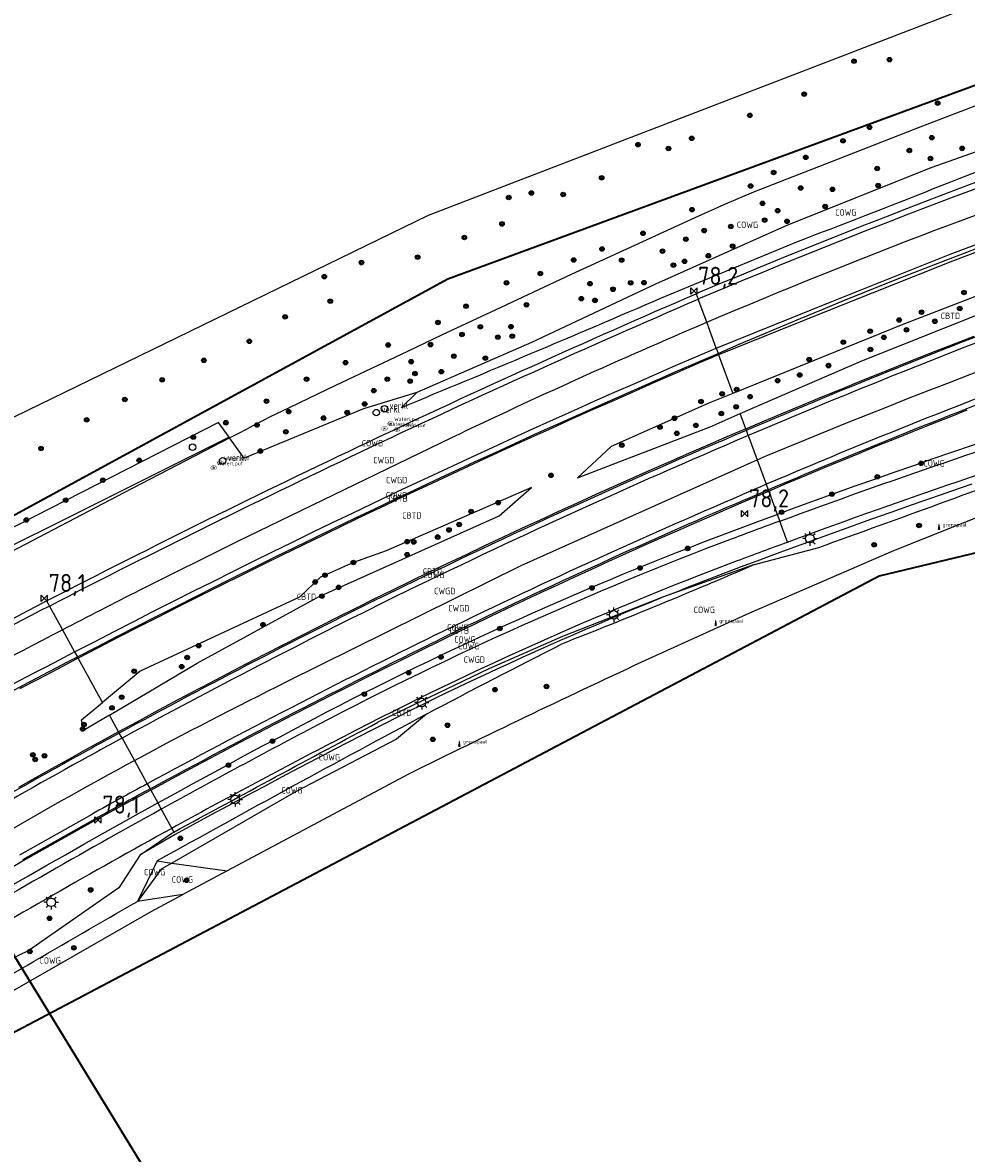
# Model space of a CAD drawing. Extents: x 143041 to 144480, y 457187 to 457942.
# Tile 3 of 20: x 143134 to 143265, y 457375 to 457532. Entities that reach past the tile are written whole.
import ezdxf
from ezdxf.enums import TextEntityAlignment as Align

# ---------------------------------------------------------------- set-up
doc = ezdxf.new("R2010")
doc.units = 0
doc.header["$LTSCALE"] = 4
doc.linetypes.add('STIPPELGROF', pattern=[0.75, 0.5, -0.25])
doc.layers.get('0').update_dxf_attribs({"linetype": 'CONTINUOUS'})
for name, color, linetype in [('CBTD', 7, 'CONTINUOUS'), ('COWG', 7, 'CONTINUOUS'), ('CWGD', 7, 'CONTINUOUS'), ('G_BTD', 3, 'CONTINUOUS'), ('G_OWG', 6, 'CONTINUOUS'), ('G_WGD', 7, 'CONTINUOUS'), ('PPALHM', 10, 'CONTINUOUS'), ('PVGO', 102, 'CONTINUOUS')]:
    doc.layers.add(name, color=color, linetype=linetype)
doc.layers.add('meetgrens', color=10, linetype='STIPPELGROF', lineweight=35)
doc.layers.add('profiel lijnen om te meten', color=6, linetype='CONTINUOUS', lineweight=35)
for name, color, linetype, true_color in [('PBRD', 7, 'CONTINUOUS', 0xbd2877), ('PPAL', 7, 'CONTINUOUS', 0xbd2877), ('PPUT', 7, 'CONTINUOUS', 0xbd2877)]:
    doc.layers.add(name, color=color, linetype=linetype, true_color=true_color)
doc.styles.add('ISO', font='ISO')
doc.styles.get("Standard").update_dxf_attribs({"font": 'ISO'})

# ---------------------------------------------------------------- blocks, each defined once
blk = doc.blocks.new('lichtmast')
at = {"color": 0}
for p, q in [((-0.6, 0), (-1, 0)), ((-0.71, 0.71), (-0.42, 0.42)), ((0, 0.6), (0, 1)), ((0.42, 0.42), (0.71, 0.71)), ((0.6, 0), (1, 0)), ((-0.42, -0.42), (-0.71, -0.71)), ((0, -0.6), (0, -1)), ((0.42, -0.42), (0.71, -0.71))]:
    blk.add_line(p, q, dxfattribs=at)
blk.add_circle((0, 0), 0.6, dxfattribs=at)
blk = doc.blocks.new('grensmarkering')
at = {"linetype": 'ByBlock', "lineweight": -2}
h = blk.add_hatch(color=0, dxfattribs=at)
h.dxf.hatch_style = 1
h.paths.add_polyline_path([(0.09, 0.55, 0.219912), (0.05, 0.61, -0.457379), (0.04, 0.66, 2.245674), (-0.04, 0.66, -0.457379), (-0.05, 0.61, 0.219912), (-0.09, 0.55), (-0.15, 0.04), (-0.18, 0.04), (-0.18, 0.01, 0.018367), (-0.1, 0, -0.954633), (0.1, 0, 0.018367), (0.18, 0.01), (0.18, 0.04), (0.15, 0.04)])
at = {"linetype": 'ByBlock', "lineweight": -2, "true_color": 0x681648}
h = blk.add_hatch(color=219, dxfattribs=at)
h.dxf.hatch_style = 1
h.paths.add_polyline_path([(0.1, 0, 1), (-0.1, 0, 1)])
at = {"linetype": 'ByBlock', "lineweight": -2}
h = blk.add_hatch(color=0, dxfattribs=at)
h.dxf.hatch_style = 1
h.paths.add_polyline_path([(0.18, -0.04, -0.022381), (0.08, -0.06, -0.528879), (-0.08, -0.06, -0.022381), (-0.18, -0.04), (-0.18, -0.13, 0.083333), (0.18, -0.13)])
at = {"color": 0, "linetype": 'ByBlock', "lineweight": -2}
blk.add_attdef('GRENSMARKERING', (0.5, 0.35), '', height=0.5, dxfattribs=at)
blk = doc.blocks.new('boom')
at = {"color": 0}
for radius in [0.315, 0.225, 0.135]:
    blk.add_circle((0, 0), radius, dxfattribs=at)
blk = doc.blocks.new('verklikker')
at = {"color": 0}
blk.add_circle((0, 0), 0.45, dxfattribs=at)
at = {"color": 0, "style": 'ISO'}
blk.add_attdef('VERKLIKKER', (0.7, 0), '', height=0.9, dxfattribs=at)
blk = doc.blocks.new('waterleidingput')
at = {"linetype": 'ByBlock', "lineweight": -2}
h = blk.add_hatch(color=0, dxfattribs=at)
h.dxf.hatch_style = 1
edge = h.paths.add_edge_path()
edge.add_spline(control_points=[(0.44, 0), (0.44, 0.04), (0.43, 0.09), (0.36, 0.2), (0.28, 0.26), (0.09, 0.32), (-0.02, 0.33), (-0.22, 0.29), (-0.31, 0.24), (-0.42, 0.12), (-0.44, 0.06), (-0.44, -0.06), (-0.42, -0.12), (-0.33, -0.22), (-0.28, -0.26), (-0.1, -0.33), (0.04, -0.33), (0.27, -0.27), (0.37, -0.2), (0.43, -0.08), (0.44, -0.04), (0.44, 0)], knot_values=[0, 0, 0, 0, 0.380029, 0.380029, 1.118666, 1.118666, 1.857303, 1.857303, 2.59594, 2.59594, 3.13294, 3.13294, 3.66994, 3.66994, 4.20694, 4.20694, 5.079565, 5.079565, 5.952189, 5.952189, 6.283185, 6.283185, 6.283185, 6.283185], degree=3, periodic=0)
edge = h.paths.add_edge_path(flags=16)
edge.add_ellipse((0, 0), major_axis=(0.392, 0), ratio=0.689655, start_angle=0, end_angle=360)
h = blk.add_hatch(color=0, dxfattribs=at)
h.dxf.hatch_style = 1
h.paths.add_polyline_path([(-0.05, -0.09, -0.141608), (-0.09, -0.05), (-0.1, -0.09), (-0.17, 0.17), (-0.22, 0.17), (-0.13, -0.17), (-0.08, -0.17)])
at = {"linetype": 'ByBlock', "lineweight": -2, "true_color": 0x104b6e}
h = blk.add_hatch(color=156, dxfattribs=at)
h.dxf.hatch_style = 1
h.paths.add_polyline_path([(0.1, 0, 1), (-0.1, 0, 1)])
at = {"linetype": 'ByBlock', "lineweight": -2}
h = blk.add_hatch(color=0, dxfattribs=at)
h.dxf.hatch_style = 1
h.paths.add_polyline_path([(0.02, 0.17), (-0.03, 0.17), (-0.05, 0.09, -0.269854), (0.05, 0.09)])
h = blk.add_hatch(color=0, dxfattribs=at)
h.dxf.hatch_style = 1
h.paths.add_polyline_path([(0.23, 0.17), (0.17, 0.17), (0.1, -0.09), (0.09, -0.05, -0.141608), (0.05, -0.09), (0.07, -0.17), (0.12, -0.17)])
at = {"color": 0, "linetype": 'ByBlock', "lineweight": -2}
blk.add_attdef('WATERLEIDINGPUT', (0.5, 0.35), '', height=0.5, dxfattribs=at)
blk = doc.blocks.new('verkeersteller')
at = {"color": 0}
blk.add_circle((0, 0), 0.45, dxfattribs=at)
blk = doc.blocks.new('kilometerpaal')
at = {"color": 0}
for p, q in [((-0.44, 0.44), (0.44, -0.44)), ((-0.44, -0.44), (-0.44, 0.44)), ((0.44, 0.44), (-0.44, -0.44)), ((0.44, -0.44), (0.44, 0.44))]:
    blk.add_line(p, q, dxfattribs=at)
at = {"color": 0, "style": 'ISO'}
blk.add_attdef('KILOMETERPAAL', (0.59, 0.87), '', height=2.5, dxfattribs=at)

msp = doc.modelspace()

# ---------------------------------------------------------------- linework, layer by layer
at = {"layer": 'G_BTD', "linetype": 'Continuous', "transparency": 33554687}
for points in [[(143324.398, 457520.035), (143319.383, 457518.475), (143306.863, 457514.418), (143294.995, 457510.472), (143285.015, 457507.032), (143276.447, 457503.972), (143272.171, 457502.332), (143263.247, 457498.96), (143246.591, 457492.318), (143230.706, 457485.921)], [(143314.796, 457508.095), (143313.839, 457510.842), (143283.593, 457500.661), (143256.325, 457490.137), (143232.679, 457480.556)], [(143233.715, 457477.74), (143250.636, 457485.096), (143273.447, 457494.142)], [(143234.49, 457475.63), (143237.095, 457476.735), (143239.748, 457477.852), (143242.404, 457478.96), (143245.064, 457480.063), (143247.726, 457481.157), (143250.392, 457482.244), (143253.06, 457483.323), (143255.732, 457484.396), (143258.354, 457485.441), (143260.979, 457486.479), (143263.608, 457487.509), (143266.239, 457488.532)], [(143230.706, 457485.921), (143227.831, 457484.685), (143224.911, 457483.42), (143221.993, 457482.149), (143219.079, 457480.87), (143216.168, 457479.585), (143213.259, 457478.292), (143210.354, 457476.993), (143207.452, 457475.686), (143204.554, 457474.373), (143201.658, 457473.052), (143198.766, 457471.724), (143195.876, 457470.39), (143192.99, 457469.048), (143190.108, 457467.7), (143187.228, 457466.344), (143184.352, 457464.982), (143181.479, 457463.613), (143178.61, 457462.236), (143175.743, 457460.853), (143172.88, 457459.463), (143170.021, 457458.066), (143167.165, 457456.662), (143164.312, 457455.251), (143161.463, 457453.834), (143158.617, 457452.409), (143155.822, 457451.002), (143155.775, 457450.978), (143155.664, 457450.926), (143152.935, 457449.54), (143150.1, 457448.094), (143147.268, 457446.642), (143144.44, 457445.184), (143141.635, 457443.729)], [(143230.706, 457485.921), (143230.637, 457486.109)], [(143230.706, 457485.921), (143232.679, 457480.556)], [(143232.679, 457480.556), (143229.421, 457479.236), (143215.756, 457473.158), (143211.09, 457468.808), (143229.511, 457475.912), (143233.715, 457477.74)], [(143234.49, 457475.63), (143233.715, 457477.74)], [(143234.49, 457475.63), (143231.832, 457474.495), (143229.222, 457473.372), (143226.616, 457472.241), (143224.012, 457471.104), (143221.412, 457469.959), (143218.815, 457468.807), (143216.221, 457467.648), (143213.63, 457466.483), (143211.042, 457465.31), (143208.458, 457464.13), (143205.877, 457462.943), (143203.299, 457461.749), (143200.724, 457460.548), (143198.153, 457459.34), (143195.584, 457458.125), (143193.02, 457456.903), (143190.458, 457455.674), (143187.9, 457454.438), (143185.344, 457453.194), (143182.78, 457451.928), (143180.221, 457450.655), (143177.666, 457449.376), (143175.114, 457448.09), (143172.565, 457446.797), (143170.021, 457445.498), (143167.479, 457444.191), (143164.941, 457442.877), (143162.407, 457441.557), (143159.876, 457440.23), (143157.348, 457438.896), (143154.825, 457437.556), (143152.305, 457436.208), (143149.788, 457434.854), (143147.271, 457433.49)], [(143234.49, 457475.63), (143234.559, 457475.443)], [(143145.989, 457435.819), (143158.207, 457443.031), (143175.056, 457452.284), (143200.166, 457463.542), (143204.673, 457467.454), (143184.494, 457458.67), (143179.918, 457457.03), (143175.323, 457455.002), (143172.411, 457452.226), (143150.279, 457441.939), (143145.023, 457437.574)], [(143237.606, 457467.157), (143237.675, 457466.969)], [(143133.537, 457439.497), (143136.164, 457440.879), (143138.795, 457442.253), (143141.433, 457443.623), (143141.635, 457443.729)], [(143141.635, 457443.729), (143141.539, 457443.903)], [(143145.023, 457437.574), (143141.635, 457443.729)], [(143145.989, 457435.819), (143142.386, 457433.692), (143142.114, 457435.158), (143145.023, 457437.574)], [(143147.271, 457433.49), (143145.989, 457435.819)], [(143147.271, 457433.49), (143144.972, 457432.237), (143142.672, 457430.976), (143140.373, 457429.709), (143138.029, 457428.402), (143135.688, 457427.09), (143133.352, 457425.772)], [(143147.271, 457433.49), (143147.367, 457433.315)], [(143151.634, 457425.561), (143151.73, 457425.386)]]:
    msp.add_lwpolyline(points, dxfattribs=at)
at = {"layer": 'G_OWG', "linetype": 'Continuous', "transparency": 33554687}
for points in [[(143420.168, 457635.756), (143410.635, 457630.507), (143343.4, 457584.81), (143313.84, 457562.98), (143275.25, 457538.02), (143190.33, 457505.31), (143089.11, 457456.05), (143079.798, 457453.354)], [(143164.157, 457475.11), (143166.264, 457476.222), (143168.37, 457477.334), (143171.042, 457478.612), (143173.715, 457479.89), (143177.465, 457481.684), (143182.48, 457484.064), (143187.495, 457486.443), (143189.901, 457487.584), (143192.308, 457488.724), (143200.451, 457492.536), (143210.258, 457497.115), (143215.713, 457499.626), (143227.421, 457505.015), (143231.579, 457506.863), (143235.622, 457508.596), (143247.356, 457513.172), (143259.091, 457517.747), (143270.39, 457522.053), (143281.689, 457526.358), (143286.922, 457527.692), (143292.154, 457529.025)], [(143306.733, 457528.221), (143297.208, 457524.653), (143278.713, 457518.465), (143260.353, 457511.96), (143240.281, 457503.965), (143221.925, 457495.762), (143204.707, 457487.635), (143188.718, 457480.698)], [(143241.54, 457501.566), (143222.702, 457493.782)], [(143227.588, 457494.404), (143227.845, 457494.515)], [(143227.588, 457494.404), (143227.864, 457493.652)], [(143230.361, 457486.861), (143230.637, 457486.109)], [(143230.637, 457486.109), (143230.735, 457486.151)], [(143188.718, 457480.698), (143181.336, 457478.392), (143164.733, 457471.559), (143162.706, 457474.365)], [(143186.544, 457478.551), (143188.718, 457480.698)], [(143237.675, 457466.969), (143240.213, 457468.049), (143242.707, 457469.101), (143245.204, 457470.146), (143247.704, 457471.184), (143250.207, 457472.215), (143252.713, 457473.239), (143255.222, 457474.255), (143257.734, 457475.264), (143260.249, 457476.266), (143262.766, 457477.261), (143265.287, 457478.248)], [(143162.631, 457474.468), (143161.149, 457476.52), (143118.54, 457454.749), (143115.907, 457453.061)], [(143274.786, 457476.258), (143274.117, 457476.038), (143271.392, 457475.131), (143268.668, 457474.219), (143265.947, 457473.299), (143263.228, 457472.372), (143260.512, 457471.439), (143257.798, 457470.499), (143255.086, 457469.552), (143252.377, 457468.598), (143249.67, 457467.638), (143246.965, 457466.671), (143244.263, 457465.697), (143241.563, 457464.716), (143238.866, 457463.729)], [(143162.706, 457474.365), (143164.157, 457475.11)], [(143234.836, 457474.691), (143234.559, 457475.443)], [(143093.127, 457438.377), (143095.822, 457439.749), (143098.597, 457441.162), (143108.752, 457446.333), (143118.907, 457451.504), (143126.162, 457455.484), (143131.389, 457458.059), (143148.027, 457466.76), (143160.393, 457473.179), (143162.706, 457474.365)], [(143162.631, 457474.468), (143108.76, 457447.57)], [(143162.706, 457474.365), (143162.631, 457474.468)], [(143151.73, 457425.386), (143154.21, 457426.726), (143156.698, 457428.064), (143159.19, 457429.394), (143161.685, 457430.719), (143164.183, 457432.037), (143166.685, 457433.348), (143169.191, 457434.653), (143171.699, 457435.952), (143174.211, 457437.245), (143176.726, 457438.531), (143179.245, 457439.81), (143181.766, 457441.083), (143184.291, 457442.35), (143186.819, 457443.61), (143189.351, 457444.864), (143191.885, 457446.111), (143194.225, 457447.25), (143196.571, 457448.383), (143198.917, 457449.509), (143201.268, 457450.629), (143203.622, 457451.742), (143205.979, 457452.848), (143208.34, 457453.948), (143210.703, 457455.041), (143213.069, 457456.128), (143215.438, 457457.208), (143217.811, 457458.281), (143220.186, 457459.348), (143222.565, 457460.407), (143224.946, 457461.461), (143227.331, 457462.508), (143229.718, 457463.547), (143232.108, 457464.58), (143234.503, 457465.607), (143236.113, 457466.3), (143237.675, 457466.969)], [(143265.934, 457467.911), (143263.111, 457466.944), (143260.292, 457465.97), (143257.474, 457464.988), (143254.66, 457463.999), (143251.848, 457463.003), (143249.039, 457461.999), (143246.232, 457460.988), (143243.427, 457459.969), (143240.626, 457458.943), (143238.317, 457458.091), (143236.01, 457457.234), (143233.705, 457456.373), (143231.898, 457455.69), (143230.094, 457455), (143228.293, 457454.303), (143226.493, 457453.598), (143224.699, 457452.887), (143223.027, 457452.27)], [(143234.424, 457465.791), (143237.606, 457467.157)], [(143237.329, 457467.909), (143237.606, 457467.157)], [(143237.675, 457466.969), (143238.866, 457463.729)], [(143274.053, 457466.262), (143255.011, 457458.657), (143235.005, 457450.006), (143219.994, 457443.174)], [(143152.709, 457423.608), (143155.115, 457424.933), (143157.527, 457426.254), (143159.941, 457427.568), (143162.358, 457428.877), (143164.778, 457430.18), (143167.202, 457431.477), (143169.628, 457432.769), (143172.058, 457434.055), (143174.491, 457435.335), (143176.245, 457436.25), (143178.003, 457437.159), (143179.764, 457438.062), (143181.528, 457438.957), (143183.296, 457439.847), (143185.067, 457440.729), (143186.842, 457441.604), (143188.62, 457442.473), (143190.402, 457443.335), (143192.186, 457444.19), (143193.974, 457445.039), (143195.765, 457445.88), (143197.559, 457446.715), (143199.356, 457447.543), (143201.157, 457448.364), (143202.961, 457449.178), (143204.767, 457449.985), (143206.577, 457450.786), (143208.39, 457451.579), (143210.206, 457452.366), (143212.025, 457453.146), (143213.846, 457453.918), (143215.671, 457454.684), (143217.499, 457455.443), (143219.329, 457456.195), (143221.162, 457456.94), (143222.999, 457457.678), (143224.837, 457458.409), (143226.679, 457459.133), (143228.524, 457459.85), (143230.371, 457460.56), (143232.222, 457461.263), (143234.436, 457462.09), (143236.65, 457462.912), (143238.866, 457463.729)], [(143238.866, 457463.729), (143239.211, 457462.79)], [(143235.716, 457456.742), (143244.618, 457459.138)], [(143235.716, 457456.742), (143223.027, 457452.27)], [(143137.256, 457451.685), (143137.642, 457450.984)], [(143223.027, 457452.27), (143221.116, 457451.444), (143219.329, 457450.712), (143217.545, 457449.973), (143215.763, 457449.227), (143213.984, 457448.473), (143212.209, 457447.713), (143210.437, 457446.947), (143208.667, 457446.173), (143206.901, 457445.392), (143205.137, 457444.604), (143203.376, 457443.81), (143201.619, 457443.008), (143199.865, 457442.2), (143198.114, 457441.385), (143196.365, 457440.563), (143194.622, 457439.735), (143192.88, 457438.899), (143191.142, 457438.057), (143189.407, 457437.208), (143187.676, 457436.352), (143185.948, 457435.49), (143184.223, 457434.62), (143182.502, 457433.744), (143180.784, 457432.862), (143179.07, 457431.972), (143177.356, 457431.075), (143174.872, 457429.78), (143172.393, 457428.48), (143169.917, 457427.173), (143167.445, 457425.86), (143164.977, 457424.54), (143162.512, 457423.213), (143160.051, 457421.88), (143157.593, 457420.54), (143155.139, 457419.193), (143150.273, 457416.395)], [(143223.027, 457452.27), (143208.994, 457446.75), (143198.759, 457442.244), (143183.309, 457434.817)], [(143141.153, 457444.605), (143141.539, 457443.903)], [(143141.34, 457443.8), (143141.539, 457443.903)], [(143190.094, 457435.954), (143185.889, 457432.482), (143171.872, 457425.156), (143154.656, 457415.251)], [(143147.753, 457432.614), (143147.367, 457433.315)], [(143187.693, 457427.66), (143162.368, 457414.161)], [(143151.248, 457426.262), (143151.634, 457425.561)], [(143151.73, 457425.386), (143149.163, 457423.99), (143146.606, 457422.59), (143144.057, 457421.186), (143134.016, 457415.536), (143131.346, 457413.987)], [(143151.73, 457425.386), (143152.709, 457423.608)], [(143132.201, 457412.007), (143134.751, 457413.48), (143137.305, 457414.946), (143139.863, 457416.406), (143142.424, 457417.859), (143144.99, 457419.306), (143147.404, 457420.65), (143147.555, 457420.745), (143147.705, 457420.821), (143150.131, 457422.18), (143152.709, 457423.608)], [(143152.709, 457423.608), (143153.191, 457422.732)], [(143143.958, 457421.359), (143133.918, 457415.71)], [(143150.273, 457416.395), (143154.679, 457419.397), (143154.949, 457419.544)], [(143154.657, 457420.069), (143154.949, 457419.544)], [(143150.273, 457416.395), (143147.298, 457411.793), (143134.763, 457403.099), (143124.227, 457398.007), (143118.073, 457393.394), (143117.45, 457393.018)], [(143152.645, 457415.535), (143149.915, 457409.918)], [(143154.656, 457415.251), (143153.2, 457414.413), (143149.915, 457409.918)], [(143152.645, 457415.535), (143154.656, 457415.251)], [(143154.656, 457415.251), (143162.368, 457414.161)], [(143162.368, 457414.161), (143156.192, 457410.869)], [(143121.53, 457390.828), (143128.384, 457395.113), (143151.779, 457408.517), (143156.192, 457410.869)], [(143156.192, 457410.869), (143149.915, 457409.918)]]:
    msp.add_lwpolyline(points, dxfattribs=at)
for points in [[(143321.659, 457528.859, 0.0235674), (143227.845, 457494.515)], [(143230.735, 457486.151, -0.028425), (143323.895, 457520.339)], [(143279.545, 457516.481, -0.0026241), (143241.54, 457501.566)], [(143327.576, 457509.795, 0.0191407), (143255.806, 457484.21)], [(143137.256, 457451.685, -0.0173407), (143227.588, 457494.404)], [(143222.702, 457493.782, -0.0041206), (143186.544, 457478.551)], [(143141.539, 457443.903, -0.0187117), (143230.637, 457486.109)], [(143234.559, 457475.443, -0.0055187), (143255.806, 457484.21)], [(143237.606, 457467.157, -0.0093829), (143270.265, 457480.388)], [(143185.432, 457453.014, -0.0129467), (143234.559, 457475.443)], [(143244.618, 457459.138, 0.0030152), (143278.232, 457471.419)], [(143234.424, 457465.791, 0.0126483), (143191.797, 457446.29)], [(143235.716, 457456.742, -0.0081885), (143208.852, 457445.691)], [(143185.432, 457453.014, 0.0100848), (143147.367, 457433.315)], [(143095.52, 457428.952, -0.0103225), (143137.256, 457451.685)], [(143151.634, 457425.561, -0.0102365), (143191.797, 457446.29)], [(143190.094, 457435.954, -0.0050763), (143208.852, 457445.691)], [(143141.34, 457443.8, 0.0106924), (143099.59, 457421.05)], [(143219.994, 457443.174, 0.0059536), (143187.693, 457427.66)], [(143190.094, 457435.954, 0.0046721), (143152.645, 457415.535)], [(143154.949, 457419.544, -0.0028205), (143183.309, 457434.817)], [(143147.367, 457433.315, 0.0018771), (143140.47, 457429.534)], [(143140.47, 457429.534, 0.0100797), (143105.736, 457409.314)], [(143151.634, 457425.561, 0.0020428), (143143.958, 457421.359)], [(143119.309, 457392.02, -0.0040809), (143149.915, 457409.918)]]:
    msp.add_lwpolyline(points, format="xyb", dxfattribs=at)
at = {"layer": 'G_WGD', "linetype": 'Continuous', "transparency": 33554687}
for points in [[(143321.896, 457528.095, 0.0235608), (143228.158, 457493.779)], [(143229.046, 457490.436, -0.0193672), (143293.009, 457514.785)], [(143327.813, 457509.031, 0.0191441), (143256.103, 457483.467)], [(143237.323, 457471.888, -0.0191387), (143328.865, 457505.642)], [(143137.642, 457450.984, -0.0173204), (143227.864, 457493.652)], [(143193.602, 457474.416, -0.0110004), (143229.046, 457490.436)], [(143141.153, 457444.605, -0.0187129), (143230.361, 457486.861)], [(143256.103, 457483.467, 0.0055536), (143234.836, 457474.691)], [(143269.978, 457481.135, 0.0093547), (143237.329, 457467.909)], [(143239.211, 457462.79, -0.0106386), (143285.347, 457478.641)], [(143240.281, 457459.882, -0.0117788), (143291.145, 457477.234)], [(143234.836, 457474.691, 0.012946), (143185.784, 457452.296)], [(143237.329, 457467.909, 0.000899), (143234.108, 457466.526)], [(143191.445, 457447.009, -0.0126377), (143234.108, 457466.526)], [(143239.211, 457462.79, 0.0016042), (143232.574, 457460.327)], [(143232.574, 457460.327, 0.0304653), (143174.955, 457434.449)], [(143233.353, 457457.309, -0.0015837), (143240.281, 457459.882)], [(143176.893, 457431.961, -0.0312274), (143233.353, 457457.309)], [(143139.455, 457447.689, -0.0025812), (143150.243, 457453.229)], [(143137.642, 457450.984, 0.0103341), (143095.886, 457428.241)], [(143185.784, 457452.296, 0.0100919), (143147.753, 457432.614)], [(143053.246, 457398.197, -0.0208327), (143139.455, 457447.689)], [(143191.445, 457447.009, 0.0102128), (143151.248, 457426.262)], [(143099.223, 457421.762, -0.0106729), (143140.971, 457444.51)], [(143149.465, 457429.502, -0.0086946), (143170.661, 457440.471)], [(143174.955, 457434.449, 0.0053569), (143153.191, 457422.732)], [(143147.753, 457432.614, 0.0017661), (143140.858, 457428.834)], [(143176.893, 457431.961, 0.0060325), (143154.657, 457420.069)], [(143110.865, 457407.003, -0.0163495), (143149.465, 457429.502)], [(143140.858, 457428.834, 0.0101325), (143106.115, 457408.608)], [(143151.248, 457426.262, 0.0020417), (143143.568, 457422.058)], [(143153.191, 457422.732, 0.008301), (143120.018, 457403.686)], [(143154.657, 457420.069, 0.0090731), (143121.736, 457401.164)]]:
    msp.add_lwpolyline(points, format="xyb", dxfattribs=at)
for points in [[(143230.361, 457486.861), (143246.219, 457493.246), (143262.887, 457499.893), (143271.815, 457503.266), (143276.103, 457504.911), (143284.683, 457507.975), (143294.674, 457511.419), (143306.551, 457515.368), (143319.076, 457519.427), (143324.101, 457520.99)], [(143227.864, 457493.652), (143228.158, 457493.779)], [(143229.046, 457490.436), (143227.864, 457493.652)], [(143230.361, 457486.861), (143229.046, 457490.436)], [(143234.836, 457474.691), (143236.072, 457471.328)], [(143150.243, 457453.229), (143163.735, 457459.949), (143193.602, 457474.416)], [(143236.072, 457471.328), (143237.323, 457471.888)], [(143170.661, 457440.471), (143203.245, 457456.622), (143236.072, 457471.328)], [(143236.072, 457471.328), (143237.329, 457467.909)], [(143240.281, 457459.882), (143239.211, 457462.79)], [(143137.642, 457450.984), (143139.455, 457447.689)], [(143139.455, 457447.689), (143141.153, 457444.605)], [(143141.153, 457444.605), (143140.971, 457444.51)], [(143147.753, 457432.614), (143149.465, 457429.502)], [(143149.465, 457429.502), (143151.248, 457426.262)], [(143153.191, 457422.732), (143154.657, 457420.069)], [(143133.521, 457416.405), (143143.568, 457422.058)]]:
    msp.add_lwpolyline(points, dxfattribs=at)
at = {"layer": 'meetgrens', "linetype": 'Continuous', "transparency": 33554687, "flags": 128}
msp.add_lwpolyline([(143075.027, 457356.533), (143042.65, 457414.581), (143193.047, 457496.462), (143334.975, 457548.68), (144000.721, 457683.278), (144026.309, 457589.206), (143574.463, 457525.278), (143351.72, 457478.805), (143253.029, 457455.154), (143123.798, 457387.023), (143075.027, 457356.533), (143042.65, 457414.581)], dxfattribs=at)
at = {"layer": 'profiel lijnen om te meten', "linetype": 'Continuous'}
msp.add_lwpolyline([(143081.404, 457486.283), (143156.627, 457363.31)], dxfattribs=at)

# ---------------------------------------------------------------- block references
at = {"layer": 'PBRD', "transparency": 33554687}
ref = msp.add_blockref('verklikker', (143184.233, 457478.416), dxfattribs=at)
ref.add_attrib('VERKLIKKER', 'verkl ', (143184.933, 457478.416), dxfattribs={"layer": '0', "height": 0.9, "style": 'ISO'})
ref = msp.add_blockref('verklikker', (143183.103, 457477.877), dxfattribs=at)
ref.add_attrib('VERKLIKKER', 'verkl ', (143183.803, 457477.877), dxfattribs={"layer": '0', "height": 0.9, "style": 'ISO'})
ref = msp.add_blockref('verklikker', (143161.733, 457471.167), dxfattribs=at)
ref.add_attrib('VERKLIKKER', 'verkl ', (143162.433, 457471.167), dxfattribs={"layer": '0', "height": 0.9, "style": 'ISO'})
at = {"layer": 'PPAL', "transparency": 33554687}
for name, p in [('verkeersteller', (143157.555, 457473.077)), ('lichtmast', (143243.406, 457460.353)), ('lichtmast', (143216.124, 457449.76)), ('lichtmast', (143189.413, 457437.578)), ('lichtmast', (143163.476, 457424.095)), ('lichtmast', (143137.889, 457409.783))]:
    msp.add_blockref(name, p, dxfattribs=at)
for p in [(143261.345, 457461.683), (143230.303, 457448.323), (143194.653, 457431.524)]:
    msp.add_blockref('grensmarkering', p, dxfattribs=at).add_auto_attribs({'GRENSMARKERING': 'grenspaal'})
at = {"layer": 'PPALHM', "transparency": 33554687}
ref = msp.add_blockref('kilometerpaal', (143227.261, 457494.784), dxfattribs=at)
ref.add_attrib('Puntnummer', '78,2', (143227.852, 457495.652), dxfattribs={"layer": '0', "height": 2.5, "style": 'ISO'})
ref = msp.add_blockref('kilometerpaal', (143234.34, 457463.837), dxfattribs=at)
ref.add_attrib('Puntnummer', '78,2', (143234.931, 457464.705), dxfattribs={"layer": '0', "height": 2.5, "style": 'ISO'})
ref = msp.add_blockref('kilometerpaal', (143136.957, 457452.074), dxfattribs=at)
ref.add_attrib('Puntnummer', '78,1', (143137.548, 457452.942), dxfattribs={"layer": '0', "height": 2.5, "style": 'ISO'})
ref = msp.add_blockref('kilometerpaal', (143144.421, 457421.251), dxfattribs=at)
ref.add_attrib('Puntnummer', '78,1', (143145.012, 457422.119), dxfattribs={"layer": '0', "height": 2.5, "style": 'ISO'})
at = {"layer": 'PPUT', "transparency": 33554687}
for p in [(143184.236, 457475.675), (143185.099, 457476.364), (143185.979, 457475.519), (143161.404, 457470.9), (143160.498, 457470.218)]:
    msp.add_blockref('waterleidingput', p, dxfattribs=at).add_auto_attribs({'WATERLEIDINGPUT': 'WaterLput'})
at = {"layer": 'PVGO', "transparency": 33554687}
for p in [(143249.532, 457526.759), (143254.471, 457526.963), (143242.61, 457522.157), (143261.158, 457520.903), (143235.056, 457519.224), (143251.695, 457517.553), (143219.503, 457515.136), (143226.968, 457516.025), (143247.993, 457515.672), (143260.345, 457516.106), (143223.728, 457514.61), (143257.235, 457514.323), (143264.567, 457514.624), (143242.821, 457513.38), (143260.168, 457513.222), (143214.438, 457510.515), (143238.354, 457511.264), (143252.754, 457511.832), (143235.151, 457509.383), (143242.107, 457509.104), (143246.535, 457508.926), (143252.896, 457509.459), (143201.52, 457507.785), (143204.67, 457508.415), (143209.08, 457508.205), (143227.01, 457506.092), (143236.805, 457506.981), (143238.925, 457505.967), (143245.518, 457506.533), (143200.574, 457504.116), (143237.108, 457504.63), (143240.216, 457504.474), (143220.193, 457502.801), (143228.694, 457503.189), (143232.403, 457503.748), (143195.351, 457502.231), (143226.147, 457501.988), (143232.659, 457501.015), (143188.843, 457499.495), (143214.492, 457500.626), (143222.903, 457500.329), (143229.274, 457499.693), (143181.033, 457498.741), (143210.554, 457499.098), (143217.215, 457499.07), (143224.419, 457498.386), (143225.968, 457498.917), (143175.884, 457496.776), (143205.911, 457497.217), (143201.209, 457495.924), (143212.828, 457495.816), (143216.016, 457495.032), (143218.467, 457495.916), (143220.324, 457495.944), (143176.699, 457493.385), (143211.61, 457493.722), (143213.502, 457493.49), (143213.522, 457493.462), (143264.837, 457494.582), (143195.567, 457492.691), (143203.986, 457492.873), (143258.926, 457491.857), (143264.235, 457492.353), (143170.418, 457491.194), (143191.687, 457490.399), (143255.811, 457490.76), (143260.766, 457490.583), (143195.021, 457488.73), (143197.572, 457489.802), (143200.009, 457488.368), (143201.837, 457489.831), (143202.009, 457488.5), (143251.776, 457489.204), (143256.838, 457489.38), (143165.451, 457487.785), (143184.752, 457487.284), (143190.636, 457487.338), (143248.04, 457487.672), (143253.688, 457488.354), (143193.889, 457485.738), (143198.265, 457485.455), (143243.297, 457485.266), (143251.812, 457486.656), (143159.121, 457485.156), (143178.816, 457484.816), (143187.941, 457484.96), (143187.952, 457484.963), (143245.987, 457484.417), (143153.327, 457482.429), (143173.409, 457482.524), (143184.631, 457482.529), (143187.805, 457482.259), (143188.48, 457483.327), (143192.155, 457483.576), (143238.908, 457482.33), (143241.987, 457483.108), (143182.751, 457480.939), (143233.21, 457481.091), (143148.123, 457479.697), (143167.825, 457479.467), (143181.478, 457479.074), (143228.254, 457479.428), (143231.192, 457480.49), (143235.085, 457480.101), (143170.922, 457478.009), (143179.059, 457477.898), (143231.086, 457477.765), (143233.139, 457478.685), (143142.831, 457476.875), (143162.183, 457476.47), (143166.512, 457476.156), (143175.767, 457477.118), (143222.556, 457475.855), (143224.573, 457477.093), (143227.546, 457476.102), (143157.658, 457474.472), (143170.524, 457475.215), (143224.892, 457475.006), (143136.479, 457472.885), (143217.247, 457473.343), (143150.134, 457471.239), (143166.981, 457472.529), (143258.864, 457470.831), (143145.08, 457468.477), (143207.395, 457469.149), (143252.77, 457468.953), (143246.447, 457466.528), (143139.908, 457465.714), (143200.049, 457465.359), (143196.289, 457464.118), (143239.463, 457464.03), (143134.442, 457462.952), (143194.622, 457462.31), (143258.581, 457462.183), (143191.643, 457460.572), (143193.204, 457461.565), (143187.387, 457459.934), (143188.309, 457459.899), (143226.393, 457458.995), (143252.34, 457459.497), (143179.918, 457457.03), (143187.391, 457458.12), (143219.764, 457456.271), (143174.603, 457454.32), (143175.974, 457455.27), (143175.536, 457452.346), (143177.873, 457453.582), (143213.102, 457453.503), (143167.353, 457448.393), (143200.289, 457447.854), (143158.397, 457445.466), (143156.811, 457443.83), (143192.099, 457443.905), (143149.425, 457441.933), (143156.03, 457442.55), (143187.608, 457441.715), (143206.769, 457439.796), (143147.69, 457438.313), (143181.446, 457438.72), (143199.611, 457439.353), (143146.344, 457436.838), (143142.278, 457433.877), (143142.462, 457434.517), (143193.013, 457434.404), (143168.662, 457432.186), (143190.967, 457432.44), (143135.348, 457430.291), (143135.671, 457429.653), (143136.956, 457430.162), (143162.557, 457428.864), (143155.856, 457418.676), (143143.385, 457411.509), (143156.719, 457412.833), (143137.659, 457407.557), (143134.93, 457402.948), (143141.032, 457403.448)]:
    msp.add_blockref('boom', p, dxfattribs=at)

# ---------------------------------------------------------------- texts
at = {"layer": 'CBTD', "transparency": 33554687, "style": 'ISO'}
for p in [(143262.943, 457491.334), (143186.123, 457465.931), (143188.049, 457463.582), (143190.915, 457455.777), (143173.394, 457452.267), (143194.655, 457447.564), (143186.65, 457436.132)]:
    msp.add_text('CBTD', height=0.9, dxfattribs=at).set_placement(p, align=Align.MIDDLE_CENTER)
at = {"layer": 'COWG', "transparency": 33554687, "style": 'ISO'}
for p in [(143248.394, 457505.713), (143234.715, 457503.991), (143182.56, 457473.624), (143260.67, 457470.831), (143185.895, 457466.377), (143191.102, 457455.308), (143228.723, 457450.458), (143194.427, 457448.006), (143195.423, 457446.324), (143195.96, 457445.415), (143176.583, 457429.956), (143171.37, 457425.363), (143152.286, 457413.979), (143156.142, 457412.951), (143137.751, 457401.68)]:
    msp.add_text('COWG', height=0.9, dxfattribs=at).set_placement(p, align=Align.MIDDLE_CENTER)
at = {"layer": 'CWGD', "transparency": 33554687, "style": 'ISO'}
for p in [(143184.154, 457471.273), (143185.931, 457468.494), (143192.624, 457453.071), (143194.583, 457450.675), (143196.736, 457443.529)]:
    msp.add_text('CWGD', height=0.9, dxfattribs=at).set_placement(p, align=Align.MIDDLE_CENTER)

doc.saveas('drawing.dxf')
